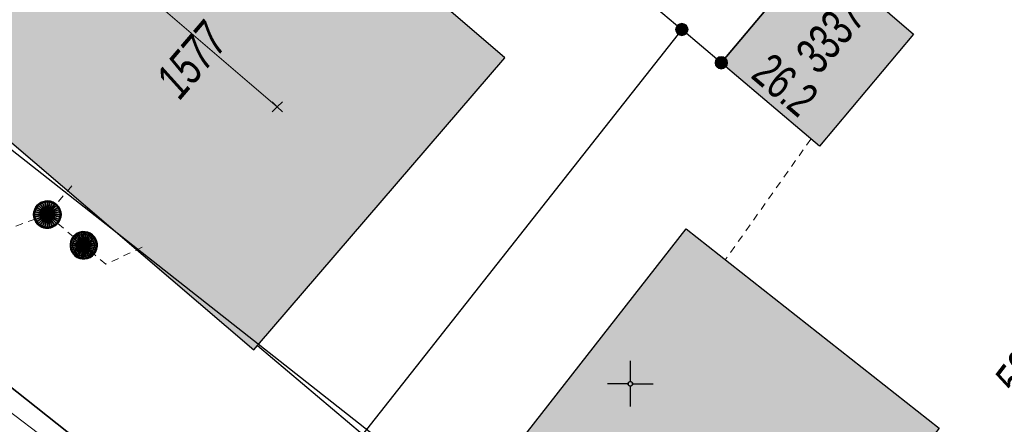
# Model space of a CAD drawing. Header units: metres. Extents: x 2695560 to 2696939, y 1260529 to 1262050.
# Tile 54 of 256: x 2695909 to 2695936, y 1260874 to 1260885. Entities that reach past the tile are written whole.
import ezdxf

# ---------------------------------------------------------------- set-up
doc = ezdxf.new("R2010")
doc.units = ezdxf.units.M
doc.linetypes.add('AUSGEZOGEN', pattern=[0])
doc.linetypes.add('VERDECKT2_S2', pattern=[0.36, 0.2, -0.16])
for name, color, linetype in [('XR$1$AV_Gebäudeflächen (BB)', 7, 'AUSGEZOGEN'), ('XR$1$AV_Grenzpunkte', 7, 'AUSGEZOGEN'), ('XR$1$AV_Haus-Nr.', 7, 'AUSGEZOGEN'), ('XR$1$AV_Koordinatennetzpunkte', 7, 'AUSGEZOGEN'), ('XR$1$AV_Linien (BB)', 7, 'AUSGEZOGEN'), ('XR$1$AV_Versicherung-Nr.', 7, 'AUSGEZOGEN'), ('XR$1$AW_LK_Schachtdeckel', 24, 'AUSGEZOGEN'), ('XR$1$Liegenschaftsgrenzen', 7, 'AUSGEZOGEN'), ('XR$1$PFAV', 255, 'AUSGEZOGEN'), ('XR$1$PFAW', 255, 'AUSGEZOGEN'), ('XR$1$RP_Abstandslinie', 7, 'AUSGEZOGEN')]:
    doc.layers.add(name, color=color, linetype=linetype)
for name, color, linetype, lineweight in [('XR$2$ABW-Linie-R-ungenau', 4, 'VERDECKT2_S2', 18), ('XR$2$ABW-Punkt', 6, 'AUSGEZOGEN', 18), ('XR$2$KOM-Linie-U-genau', 91, 'AUSGEZOGEN', 18), ('XR$2$KOM-Punkt-U', 91, 'AUSGEZOGEN', 18)]:
    doc.layers.add(name, color=color, linetype=linetype, lineweight=lineweight)
doc.styles.add('ARIAL', font='arial.ttf')

# ---------------------------------------------------------------- blocks, each defined once
blk = doc.blocks.new('COMPLEXOBJECT_267')
at = {"layer": 'XR$1$AV_Linien (BB)', "color": 7, "linetype": 'AUSGEZOGEN', "transparency": 33554687}
blk.add_line((5914.61, 10869.73), (5900.81, 10880.61), dxfattribs=at)
blk.add_arc((5903.889, 10884.373), 4.862, 225.1601, 230.7024, dxfattribs=at)
blk = doc.blocks.new('COMPLEXOBJECT_1304')
at = {"layer": 'XR$1$Liegenschaftsgrenzen', "color": 7, "linetype": 'AUSGEZOGEN', "transparency": 33554687}
blk.add_line((5895.66, 10875.21), (5913.83, 10860.86), dxfattribs=at)
blk.add_arc((5892.895, 10871.596), 4.55, 52.5815, 139.0227, dxfattribs=at)
blk = doc.blocks.new('COMPLEXOBJECT_1315')
at = {"layer": 'XR$1$Liegenschaftsgrenzen', "color": 7, "linetype": 'AUSGEZOGEN', "transparency": 33554687}
blk.add_line((5900.81, 10880.61), (5914.61, 10869.73), dxfattribs=at)
blk.add_arc((5903.697, 10884.153), 4.57, 139.5274, 230.8297, dxfattribs=at)
blk = doc.blocks.new('BAV15')
at = {"layer": 'XR$1$PFAV', "transparency": 33554687}
blk.add_hatch(color=7, dxfattribs=at).paths.add_polyline_path([(0.5, 0), (0.49, 0.101), (0.459, 0.197), (0.41, 0.286), (0.344, 0.362), (0.264, 0.424), (0.174, 0.469), (0.076, 0.494), (-0.025, 0.499), (-0.125, 0.484), (-0.22, 0.449), (-0.306, 0.395), (-0.379, 0.326), (-0.437, 0.243), (-0.477, 0.15), (-0.497, 0.051), (-0.497, -0.051), (-0.477, -0.15), (-0.437, -0.243), (-0.379, -0.326), (-0.306, -0.395), (-0.22, -0.449), (-0.125, -0.484), (-0.025, -0.499), (0.076, -0.494), (0.174, -0.469), (0.264, -0.424), (0.344, -0.362), (0.41, -0.286), (0.459, -0.197), (0.49, -0.101)])
at = {"color": 7, "transparency": 33554687}
for start, end in [(90, 270), (270, 90)]:
    blk.add_arc((0, 0), 0.5, start, end, dxfattribs=at)
at = {"layer": 'XR$1$PFAV', "transparency": 33554687}
blk.add_circle((0, 0), 0.5, dxfattribs=at)
blk = doc.blocks.new('BAV2041')
at = {"color": 7, "transparency": 33554687}
for p, q in [((0, 0.5), (0, 0.05)), ((-0.05, 0), (-0.5, 0)), ((0.05, 0), (0.5, 0)), ((0, -0.05), (0, -0.5))]:
    blk.add_line(p, q, dxfattribs=at)
blk.add_circle((0, 0), 0.05, dxfattribs=at)
for start, end in [(90, 270), (270, 90)]:
    blk.add_arc((0, 0), 0.05, start, end, dxfattribs=at)
blk = doc.blocks.new('BAW2082')
at = {"layer": 'XR$1$PFAW', "transparency": 33554687}
blk.add_hatch(color=7, dxfattribs=at).paths.add_polyline_path([(0.509, -0.003), (0.499, 0.098), (0.469, 0.194), (0.42, 0.283), (0.354, 0.359), (0.274, 0.421), (0.183, 0.466), (0.085, 0.491), (-0.016, 0.496), (-0.116, 0.481), (-0.211, 0.446), (-0.297, 0.392), (-0.37, 0.323), (-0.428, 0.24), (-0.468, 0.147), (-0.488, 0.047), (-0.488, -0.054), (-0.468, -0.153), (-0.428, -0.246), (-0.37, -0.329), (-0.297, -0.398), (-0.211, -0.452), (-0.116, -0.487), (-0.016, -0.502), (0.085, -0.497), (0.183, -0.472), (0.274, -0.427), (0.354, -0.366), (0.42, -0.289), (0.469, -0.2), (0.499, -0.104)])
at = {"transparency": 33554687}
for start, end in [(91.1948, 268.8052), (268.8052, 91.1948)]:
    blk.add_arc((0.01, 0), 0.5, start, end, dxfattribs=at)
at = {"layer": 'XR$1$PFAW', "transparency": 33554687}
blk.add_circle((0.009, -0.003), 0.5, dxfattribs=at)
blk = doc.blocks.new('BAW2090')
at = {"layer": 'XR$1$PFAW', "lineweight": 25, "transparency": 33554687}
blk.add_hatch(color=7, dxfattribs=at).paths.add_polyline_path([(0.5, 0), (0.49, 0.101), (0.459, 0.197), (0.41, 0.286), (0.344, 0.362), (0.264, 0.424), (0.174, 0.469), (0.076, 0.494), (-0.025, 0.499), (-0.125, 0.484), (-0.22, 0.449), (-0.306, 0.395), (-0.379, 0.326), (-0.437, 0.243), (-0.477, 0.15), (-0.497, 0.051), (-0.497, -0.051), (-0.477, -0.15), (-0.437, -0.243), (-0.379, -0.326), (-0.306, -0.395), (-0.22, -0.449), (-0.125, -0.484), (-0.025, -0.499), (0.076, -0.494), (0.174, -0.469), (0.264, -0.424), (0.344, -0.362), (0.41, -0.286), (0.459, -0.197), (0.49, -0.101)])
at = {"lineweight": 25, "transparency": 33554687}
for p, q in [((-0.177, 0.468), (-0.177, -0.468)), ((0.179, 0.467), (0.177, -0.468))]:
    blk.add_line(p, q, dxfattribs=at)
for start, end in [(90, 180), (0, 90), (180, 270), (270, 0)]:
    blk.add_arc((0, 0), 0.5, start, end, dxfattribs=at)
blk = doc.blocks.new('KOM-UNBEKANNT-U')
at = {"layer": 'XR$2$KOM-Punkt-U', "linetype": 'AUSGEZOGEN', "lineweight": 20, "transparency": 33554687}
for p, q in [((0, 0, 2500), (-141, 141, 2500)), ((-141, -141, 2500), (0, 0, 2500)), ((0, 0, 2500), (141, 141, 2500)), ((141, -141, 2500), (0, 0, 2500))]:
    blk.add_line(p, q, dxfattribs=at)
blk = doc.blocks.new('ABW-OELABSCHEIDER')
at = {"layer": 'XR$2$ABW-Punkt', "linetype": 'AUSGEZOGEN', "lineweight": 25, "transparency": 33554687}
for p, q in [((-100, 283, 2500), (-100, -283, 2500)), ((100, 283, 2500), (100, -283, 2500))]:
    blk.add_line(p, q, dxfattribs=at)
for points in [[(-115, 277, 2500), (0, 0, 2500), (-167, 249, 2500)], [(-115, 277), (0, 0), (-167, 249)], [(-115, 277, 2500), (-115, 277), (-167, 249), (-167, 249, 2500)], [(-59, 294, 2500), (0, 0, 2500), (-115, 277, 2500)], [(-59, 294), (0, 0), (-115, 277)], [(-59, 294, 2500), (-59, 294), (-115, 277), (-115, 277, 2500)], [(0, 300, 2500), (0, 0, 2500), (-59, 294, 2500)], [(0, 300), (0, 0), (-59, 294)], [(0, 300, 2500), (0, 300), (-59, 294), (-59, 294, 2500)], [(59, 294, 2500), (0, 0, 2500), (0, 300, 2500)], [(59, 294), (0, 0), (0, 300)], [(59, 294, 2500), (59, 294), (0, 300), (0, 300, 2500)], [(115, 277, 2500), (0, 0, 2500), (59, 294, 2500)], [(115, 277), (0, 0), (59, 294)], [(167, 249, 2500), (0, 0, 2500), (115, 277, 2500)], [(167, 249), (0, 0), (115, 277)], [(115, 277, 2500), (115, 277), (59, 294), (59, 294, 2500)], [(167, 249, 2500), (167, 249), (115, 277), (115, 277, 2500)], [(-294, 59, 2500), (0, 0, 2500), (-300, 0, 2500)], [(-294, 59), (0, 0), (-300, 0)], [(-294, 59, 2500), (-294, 59), (-300, 0), (-300, 0, 2500)], [(-277, 115, 2500), (0, 0, 2500), (-294, 59, 2500)], [(-277, 115), (0, 0), (-294, 59)], [(-277, 115, 2500), (-277, 115), (-294, 59), (-294, 59, 2500)], [(-249, 167, 2500), (0, 0, 2500), (-277, 115, 2500)], [(-249, 167), (0, 0), (-277, 115)], [(-249, 167, 2500), (-249, 167), (-277, 115), (-277, 115, 2500)], [(-212, 212, 2500), (0, 0, 2500), (-249, 167, 2500)], [(-212, 212), (0, 0), (-249, 167)], [(-212, 212, 2500), (-212, 212), (-249, 167), (-249, 167, 2500)], [(-167, 249, 2500), (0, 0, 2500), (-212, 212, 2500)], [(-167, 249), (0, 0), (-212, 212)], [(-167, 249, 2500), (-167, 249), (-212, 212), (-212, 212, 2500)], [(212, 212, 2500), (0, 0, 2500), (167, 249, 2500)], [(212, 212), (0, 0), (167, 249)], [(249, 167, 2500), (0, 0, 2500), (212, 212, 2500)], [(249, 167), (0, 0), (212, 212)], [(277, 115, 2500), (0, 0, 2500), (249, 167, 2500)], [(277, 115), (0, 0), (249, 167)], [(294, 59, 2500), (0, 0, 2500), (277, 115, 2500)], [(294, 59), (0, 0), (277, 115)], [(300, 0, 2500), (0, 0, 2500), (294, 59, 2500)], [(300, 0), (0, 0), (294, 59)], [(212, 212, 2500), (212, 212), (167, 249), (167, 249, 2500)], [(249, 167, 2500), (249, 167), (212, 212), (212, 212, 2500)], [(277, 115, 2500), (277, 115), (249, 167), (249, 167, 2500)], [(294, 59, 2500), (294, 59), (277, 115), (277, 115, 2500)], [(300, 0, 2500), (300, 0), (294, 59), (294, 59, 2500)], [(-300, 0, 2500), (0, 0, 2500), (-294, -59, 2500)], [(-300, 0), (0, 0), (-294, -59)], [(-300, 0, 2500), (-300, 0), (-294, -59), (-294, -59, 2500)], [(-294, -59, 2500), (0, 0, 2500), (-277, -115, 2500)], [(-294, -59), (0, 0), (-277, -115)], [(-294, -59, 2500), (-294, -59), (-277, -115), (-277, -115, 2500)], [(-277, -115, 2500), (0, 0, 2500), (-249, -167, 2500)], [(-277, -115), (0, 0), (-249, -167)], [(-277, -115, 2500), (-277, -115), (-249, -167), (-249, -167, 2500)], [(-249, -167, 2500), (0, 0, 2500), (-212, -212, 2500)], [(-249, -167), (0, 0), (-212, -212)], [(-249, -167, 2500), (-249, -167), (-212, -212), (-212, -212, 2500)], [(-212, -212, 2500), (0, 0, 2500), (-167, -249, 2500)], [(-212, -212), (0, 0), (-167, -249)], [(-212, -212, 2500), (-212, -212), (-167, -249), (-167, -249, 2500)], [(-167, -249, 2500), (0, 0, 2500), (-115, -277, 2500)], [(-167, -249), (0, 0), (-115, -277)], [(-167, -249, 2500), (-167, -249), (-115, -277), (-115, -277, 2500)], [(-115, -277, 2500), (0, 0, 2500), (-59, -294, 2500)], [(-115, -277), (0, 0), (-59, -294)], [(-59, -294, 2500), (0, 0, 2500), (0, -300, 2500)], [(-59, -294), (0, 0), (0, -300)], [(0, -300, 2500), (0, 0, 2500), (59, -294, 2500)], [(59, -294, 2500), (0, 0, 2500), (115, -277, 2500)], [(115, -277, 2500), (0, 0, 2500), (167, -249, 2500)], [(167, -249, 2500), (0, 0, 2500), (212, -212, 2500)], [(212, -212, 2500), (0, 0, 2500), (249, -167, 2500)], [(249, -167, 2500), (0, 0, 2500), (277, -115, 2500)], [(277, -115, 2500), (0, 0, 2500), (294, -59, 2500)], [(294, -59, 2500), (0, 0, 2500), (300, 0, 2500)], [(0, -300), (0, 0), (59, -294)], [(59, -294), (0, 0), (115, -277)], [(115, -277), (0, 0), (167, -249)], [(167, -249), (0, 0), (212, -212)], [(212, -212), (0, 0), (249, -167)], [(249, -167), (0, 0), (277, -115)], [(277, -115), (0, 0), (294, -59)], [(294, -59), (0, 0), (300, 0)], [(115, -277, 2500), (115, -277), (167, -249), (167, -249, 2500)], [(167, -249, 2500), (167, -249), (212, -212), (212, -212, 2500)], [(212, -212, 2500), (212, -212), (249, -167), (249, -167, 2500)], [(249, -167, 2500), (249, -167), (277, -115), (277, -115, 2500)], [(277, -115, 2500), (277, -115), (294, -59), (294, -59, 2500)], [(294, -59, 2500), (294, -59), (300, 0), (300, 0, 2500)], [(-115, -277, 2500), (-115, -277), (-59, -294), (-59, -294, 2500)], [(-59, -294, 2500), (-59, -294), (0, -300), (0, -300, 2500)], [(0, -300, 2500), (0, -300), (59, -294), (59, -294, 2500)], [(59, -294, 2500), (59, -294), (115, -277), (115, -277, 2500)]]:
    blk.add_3dface(points, dxfattribs=at)
blk = doc.blocks.new('ABW-NORMSCHACHT_WEITERE')
at = {"layer": 'XR$2$ABW-Punkt', "linetype": 'AUSGEZOGEN', "lineweight": 25, "transparency": 33554687}
for points in [[(-196, 39, 2500), (0, 0, 2500), (-200, 0, 2500)], [(-196, 39), (0, 0), (-200, 0)], [(-196, 39, 2500), (-196, 39), (-200, 0), (-200, 0, 2500)], [(-200, 0, 2500), (0, 0, 2500), (-196, -39, 2500)], [(-200, 0), (0, 0), (-196, -39)], [(-185, 77, 2500), (0, 0, 2500), (-196, 39, 2500)], [(-185, 77), (0, 0), (-196, 39)], [(-185, 77, 2500), (-185, 77), (-196, 39), (-196, 39, 2500)], [(-196, -39, 2500), (0, 0, 2500), (-185, -77, 2500)], [(-196, -39), (0, 0), (-185, -77)], [(-166, 111, 2500), (0, 0, 2500), (-185, 77, 2500)], [(-166, 111), (0, 0), (-185, 77)], [(-166, 111, 2500), (-166, 111), (-185, 77), (-185, 77, 2500)], [(-185, -77, 2500), (0, 0, 2500), (-166, -111, 2500)], [(-185, -77), (0, 0), (-166, -111)], [(-141, 141, 2500), (0, 0, 2500), (-166, 111, 2500)], [(-141, 141), (0, 0), (-166, 111)], [(-141, 141, 2500), (-141, 141), (-166, 111), (-166, 111, 2500)], [(-166, -111, 2500), (0, 0, 2500), (-141, -141, 2500)], [(-166, -111), (0, 0), (-141, -141)], [(-111, 166, 2500), (0, 0, 2500), (-141, 141, 2500)], [(-111, 166), (0, 0), (-141, 141)], [(-111, 166, 2500), (-111, 166), (-141, 141), (-141, 141, 2500)], [(-141, -141, 2500), (0, 0, 2500), (-111, -166, 2500)], [(-141, -141), (0, 0), (-111, -166)], [(-77, 185, 2500), (0, 0, 2500), (-111, 166, 2500)], [(-77, 185), (0, 0), (-111, 166)], [(-77, 185, 2500), (-77, 185), (-111, 166), (-111, 166, 2500)], [(-111, -166, 2500), (0, 0, 2500), (-77, -185, 2500)], [(-111, -166), (0, 0), (-77, -185)], [(-39, 196, 2500), (0, 0, 2500), (-77, 185, 2500)], [(-39, 196), (0, 0), (-77, 185)], [(-39, 196, 2500), (-39, 196), (-77, 185), (-77, 185, 2500)], [(-77, -185, 2500), (0, 0, 2500), (-39, -196, 2500)], [(-77, -185), (0, 0), (-39, -196)], [(0, 200, 2500), (0, 0, 2500), (-39, 196, 2500)], [(0, 200), (0, 0), (-39, 196)], [(0, 200, 2500), (0, 200), (-39, 196), (-39, 196, 2500)], [(-39, -196, 2500), (0, 0, 2500), (0, -200, 2500)], [(-39, -196), (0, 0), (0, -200)], [(39, 196, 2500), (0, 0, 2500), (0, 200, 2500)], [(39, 196), (0, 0), (0, 200)], [(39, 196, 2500), (39, 196), (0, 200), (0, 200, 2500)], [(77, 185, 2500), (0, 0, 2500), (39, 196, 2500)], [(77, 185), (0, 0), (39, 196)], [(111, 166, 2500), (0, 0, 2500), (77, 185, 2500)], [(111, 166), (0, 0), (77, 185)], [(141, 141, 2500), (0, 0, 2500), (111, 166, 2500)], [(141, 141), (0, 0), (111, 166)], [(166, 111, 2500), (0, 0, 2500), (141, 141, 2500)], [(166, 111), (0, 0), (141, 141)], [(185, 77, 2500), (0, 0, 2500), (166, 111, 2500)], [(185, 77), (0, 0), (166, 111)], [(196, 39, 2500), (0, 0, 2500), (185, 77, 2500)], [(196, 39), (0, 0), (185, 77)], [(200, 0, 2500), (0, 0, 2500), (196, 39, 2500)], [(200, 0), (0, 0), (196, 39)], [(0, -200, 2500), (0, 0, 2500), (39, -196, 2500)], [(39, -196, 2500), (0, 0, 2500), (77, -185, 2500)], [(77, -185, 2500), (0, 0, 2500), (111, -166, 2500)], [(111, -166, 2500), (0, 0, 2500), (141, -141, 2500)], [(141, -141, 2500), (0, 0, 2500), (166, -111, 2500)], [(166, -111, 2500), (0, 0, 2500), (185, -77, 2500)], [(185, -77, 2500), (0, 0, 2500), (196, -39, 2500)], [(196, -39, 2500), (0, 0, 2500), (200, 0, 2500)], [(0, -200), (0, 0), (39, -196)], [(39, -196), (0, 0), (77, -185)], [(77, -185), (0, 0), (111, -166)], [(111, -166), (0, 0), (141, -141)], [(141, -141), (0, 0), (166, -111)], [(166, -111), (0, 0), (185, -77)], [(185, -77), (0, 0), (196, -39)], [(196, -39), (0, 0), (200, 0)], [(77, 185, 2500), (77, 185), (39, 196), (39, 196, 2500)], [(111, 166, 2500), (111, 166), (77, 185), (77, 185, 2500)], [(141, 141, 2500), (141, 141), (111, 166), (111, 166, 2500)], [(166, 111, 2500), (166, 111), (141, 141), (141, 141, 2500)], [(185, 77, 2500), (185, 77), (166, 111), (166, 111, 2500)], [(196, 39, 2500), (196, 39), (185, 77), (185, 77, 2500)], [(200, 0, 2500), (200, 0), (196, 39), (196, 39, 2500)], [(-200, 0, 2500), (-200, 0), (-196, -39), (-196, -39, 2500)], [(-196, -39, 2500), (-196, -39), (-185, -77), (-185, -77, 2500)], [(-185, -77, 2500), (-185, -77), (-166, -111), (-166, -111, 2500)], [(-166, -111, 2500), (-166, -111), (-141, -141), (-141, -141, 2500)], [(-141, -141, 2500), (-141, -141), (-111, -166), (-111, -166, 2500)], [(-111, -166, 2500), (-111, -166), (-77, -185), (-77, -185, 2500)], [(-77, -185, 2500), (-77, -185), (-39, -196), (-39, -196, 2500)], [(-39, -196, 2500), (-39, -196), (0, -200), (0, -200, 2500)], [(0, -200, 2500), (0, -200), (39, -196), (39, -196, 2500)], [(39, -196, 2500), (39, -196), (77, -185), (77, -185, 2500)], [(77, -185, 2500), (77, -185), (111, -166), (111, -166, 2500)], [(111, -166, 2500), (111, -166), (141, -141), (141, -141, 2500)], [(141, -141, 2500), (141, -141), (166, -111), (166, -111, 2500)], [(166, -111, 2500), (166, -111), (185, -77), (185, -77, 2500)], [(185, -77, 2500), (185, -77), (196, -39), (196, -39, 2500)], [(196, -39, 2500), (196, -39), (200, 0), (200, 0, 2500)]]:
    blk.add_3dface(points, dxfattribs=at)
blk = doc.blocks.new('ABW-DECKEL')
at = {"layer": 'XR$2$ABW-Punkt', "linetype": 'AUSGEZOGEN', "lineweight": 25, "transparency": 33554687}
for points in [[(-194, 291, 2500), (0, 0, 2500), (-247, 247, 2500)], [(-194, 291), (0, 0), (-247, 247)], [(-194, 291, 2500), (-194, 291), (-247, 247), (-247, 247, 2500)], [(-134, 323, 2500), (0, 0, 2500), (-194, 291, 2500)], [(-134, 323), (0, 0), (-194, 291)], [(-134, 323, 2500), (-134, 323), (-194, 291), (-194, 291, 2500)], [(-68, 343, 2500), (0, 0, 2500), (-134, 323, 2500)], [(-68, 343), (0, 0), (-134, 323)], [(-68, 343, 2500), (-68, 343), (-134, 323), (-134, 323, 2500)], [(0, 350, 2500), (0, 0, 2500), (-68, 343, 2500)], [(0, 350), (0, 0), (-68, 343)], [(0, 350, 2500), (0, 350), (-68, 343), (-68, 343, 2500)], [(68, 343, 2500), (0, 0, 2500), (0, 350, 2500)], [(68, 343), (0, 0), (0, 350)], [(68, 343, 2500), (68, 343), (0, 350), (0, 350, 2500)], [(134, 323, 2500), (0, 0, 2500), (68, 343, 2500)], [(134, 323), (0, 0), (68, 343)], [(194, 291, 2500), (0, 0, 2500), (134, 323, 2500)], [(194, 291), (0, 0), (134, 323)], [(247, 247, 2500), (0, 0, 2500), (194, 291, 2500)], [(247, 247), (0, 0), (194, 291)], [(134, 323, 2500), (134, 323), (68, 343), (68, 343, 2500)], [(194, 291, 2500), (194, 291), (134, 323), (134, 323, 2500)], [(247, 247, 2500), (247, 247), (194, 291), (194, 291, 2500)], [(-343, 68, 2500), (0, 0, 2500), (-350, 0, 2500)], [(-343, 68), (0, 0), (-350, 0)], [(-343, 68, 2500), (-343, 68), (-350, 0), (-350, 0, 2500)], [(-350, 0, 2500), (0, 0, 2500), (-343, -68, 2500)], [(-350, 0), (0, 0), (-343, -68)], [(-323, 134, 2500), (0, 0, 2500), (-343, 68, 2500)], [(-323, 134), (0, 0), (-343, 68)], [(-323, 134, 2500), (-323, 134), (-343, 68), (-343, 68, 2500)], [(-343, -68, 2500), (0, 0, 2500), (-323, -134, 2500)], [(-343, -68), (0, 0), (-323, -134)], [(-291, 194, 2500), (0, 0, 2500), (-323, 134, 2500)], [(-291, 194), (0, 0), (-323, 134)], [(-291, 194, 2500), (-291, 194), (-323, 134), (-323, 134, 2500)], [(-323, -134, 2500), (0, 0, 2500), (-291, -194, 2500)], [(-323, -134), (0, 0), (-291, -194)], [(-247, 247, 2500), (0, 0, 2500), (-291, 194, 2500)], [(-247, 247), (0, 0), (-291, 194)], [(-247, 247, 2500), (-247, 247), (-291, 194), (-291, 194, 2500)], [(-291, -194, 2500), (0, 0, 2500), (-247, -247, 2500)], [(-291, -194), (0, 0), (-247, -247)], [(-247, -247, 2500), (0, 0, 2500), (-194, -291, 2500)], [(-247, -247), (0, 0), (-194, -291)], [(-194, -291, 2500), (0, 0, 2500), (-134, -323, 2500)], [(-194, -291), (0, 0), (-134, -323)], [(-134, -323, 2500), (0, 0, 2500), (-68, -343, 2500)], [(-134, -323), (0, 0), (-68, -343)], [(-68, -343, 2500), (0, 0, 2500), (0, -350, 2500)], [(-68, -343), (0, 0), (0, -350)], [(291, 194, 2500), (0, 0, 2500), (247, 247, 2500)], [(291, 194), (0, 0), (247, 247)], [(323, 134, 2500), (0, 0, 2500), (291, 194, 2500)], [(323, 134), (0, 0), (291, 194)], [(343, 68, 2500), (0, 0, 2500), (323, 134, 2500)], [(343, 68), (0, 0), (323, 134)], [(350, 0, 2500), (0, 0, 2500), (343, 68, 2500)], [(350, 0), (0, 0), (343, 68)], [(0, -350, 2500), (0, 0, 2500), (68, -343, 2500)], [(68, -343, 2500), (0, 0, 2500), (134, -323, 2500)], [(134, -323, 2500), (0, 0, 2500), (194, -291, 2500)], [(194, -291, 2500), (0, 0, 2500), (247, -247, 2500)], [(247, -247, 2500), (0, 0, 2500), (291, -194, 2500)], [(291, -194, 2500), (0, 0, 2500), (323, -134, 2500)], [(323, -134, 2500), (0, 0, 2500), (343, -68, 2500)], [(343, -68, 2500), (0, 0, 2500), (350, 0, 2500)], [(0, -350), (0, 0), (68, -343)], [(68, -343), (0, 0), (134, -323)], [(134, -323), (0, 0), (194, -291)], [(194, -291), (0, 0), (247, -247)], [(247, -247), (0, 0), (291, -194)], [(291, -194), (0, 0), (323, -134)], [(323, -134), (0, 0), (343, -68)], [(343, -68), (0, 0), (350, 0)], [(291, 194, 2500), (291, 194), (247, 247), (247, 247, 2500)], [(323, 134, 2500), (323, 134), (291, 194), (291, 194, 2500)], [(343, 68, 2500), (343, 68), (323, 134), (323, 134, 2500)], [(350, 0, 2500), (350, 0), (343, 68), (343, 68, 2500)], [(-350, 0, 2500), (-350, 0), (-343, -68), (-343, -68, 2500)], [(-343, -68, 2500), (-343, -68), (-323, -134), (-323, -134, 2500)], [(-323, -134, 2500), (-323, -134), (-291, -194), (-291, -194, 2500)], [(-291, -194, 2500), (-291, -194), (-247, -247), (-247, -247, 2500)], [(-247, -247, 2500), (-247, -247), (-194, -291), (-194, -291, 2500)], [(194, -291, 2500), (194, -291), (247, -247), (247, -247, 2500)], [(247, -247, 2500), (247, -247), (291, -194), (291, -194, 2500)], [(291, -194, 2500), (291, -194), (323, -134), (323, -134, 2500)], [(323, -134, 2500), (323, -134), (343, -68), (343, -68, 2500)], [(343, -68, 2500), (343, -68), (350, 0), (350, 0, 2500)], [(-194, -291, 2500), (-194, -291), (-134, -323), (-134, -323, 2500)], [(-134, -323, 2500), (-134, -323), (-68, -343), (-68, -343, 2500)], [(-68, -343, 2500), (-68, -343), (0, -350), (0, -350, 2500)], [(0, -350, 2500), (0, -350), (68, -343), (68, -343, 2500)], [(68, -343, 2500), (68, -343), (134, -323), (134, -323, 2500)], [(134, -323, 2500), (134, -323), (194, -291), (194, -291, 2500)]]:
    blk.add_3dface(points, dxfattribs=at)

msp = doc.modelspace()

# ---------------------------------------------------------------- hatches: boundary and pattern name
at = {"layer": 'XR$1$AV_Gebäudeflächen (BB)', "true_color": 0xd2d2d2, "transparency": 33554687}
for points in [[(2695905.879, 1260884.109), (2695915.667, 1260875.74), (2695915.768, 1260875.858), (2695922.533, 1260883.739), (2695912.653, 1260892.219), (2695905.784, 1260884.19)], [(2695931.149, 1260881.313), (2695933.719, 1260884.379), (2695931.78, 1260886.06), (2695931.05, 1260886.68), (2695928.46, 1260883.6)], [(2695928.363, 1260865.87), (2695934.427, 1260873.591), (2695927.5, 1260879.052), (2695921.46, 1260871.321)]]:
    msp.add_hatch(color=254, dxfattribs=at).paths.add_polyline_path(points)

# ---------------------------------------------------------------- linework, layer by layer
at = {"layer": 'XR$1$AV_Linien (BB)', "color": 7, "linetype": 'AUSGEZOGEN', "transparency": 33554687}
for points in [[(2695915.768, 1260875.858), (2695922.533, 1260883.739), (2695912.653, 1260892.219), (2695905.784, 1260884.19), (2695905.879, 1260884.109)], [(2695905.879, 1260884.109), (2695915.667, 1260875.74), (2695915.768, 1260875.858)], [(2695915.768, 1260875.858), (2695918.644, 1260873.427), (2695915.58, 1260869.54)]]:
    msp.add_lwpolyline(points, dxfattribs=at)
for points in [[(2695931.149, 1260881.313), (2695928.46, 1260883.6), (2695931.05, 1260886.68), (2695931.78, 1260886.06), (2695933.719, 1260884.379), (2695931.149, 1260881.313)], [(2695928.363, 1260865.87), (2695921.46, 1260871.321), (2695927.5, 1260879.052), (2695934.427, 1260873.591), (2695928.363, 1260865.87)]]:
    msp.add_lwpolyline(points, close=True, dxfattribs=at)
at = {"layer": 'XR$1$Liegenschaftsgrenzen', "color": 7, "linetype": 'AUSGEZOGEN', "transparency": 33554687}
for p, q in [((2695911, 1260898.4), (2695927.38, 1260884.51)), ((2695927.38, 1260884.51), (2695915.58, 1260869.54))]:
    msp.add_line(p, q, dxfattribs=at)
msp.add_lwpolyline([(2695940.14, 1260896.74), (2695931.78, 1260886.06), (2695931.05, 1260886.68), (2695928.46, 1260883.6), (2695927.38, 1260884.51)], dxfattribs=at)
at = {"layer": 'XR$1$RP_Abstandslinie', "color": 7, "linetype": 'AUSGEZOGEN', "transparency": 33554687}
msp.add_lwpolyline([(2696026.2, 1260867.73), (2695998.35, 1260890.53), (2695947.27, 1260932.35), (2695926.54, 1260908.15), (2695905.69, 1260883.84), (2695959.93, 1260841.13), (2695986.64, 1260820.1), (2696016.64, 1260796.49), (2696054.39, 1260844.66), (2696026.2, 1260867.73)], close=True, dxfattribs=at)
at = {"layer": 'XR$2$ABW-Linie-R-ungenau', "linetype": 'VERDECKT2_S2', "transparency": 33554687}
for p, q in [((2695930.912, 1260881.509), (2695928.568, 1260878.202)), ((2695910.682, 1260880.227), (2695910.015, 1260879.446)), ((2695911.004, 1260878.602), (2695910.015, 1260879.446))]:
    msp.add_line(p, q, dxfattribs=at)
for points in [[(2695910.015, 1260879.446), (2695902.297, 1260876.602), (2695901.341, 1260876.588)], [(2695912.61, 1260878.547), (2695911.613, 1260878.083), (2695911.004, 1260878.602)]]:
    msp.add_lwpolyline(points, dxfattribs=at)
at = {"layer": 'XR$2$KOM-Linie-U-genau', "linetype": 'AUSGEZOGEN', "transparency": 33554687}
msp.add_line((2695917.228, 1260867.802), (2695896.34, 1260883.632), dxfattribs=at)
msp.add_lwpolyline([(2695909.348, 1260888.36), (2695915.548, 1260883.044), (2695916.307, 1260882.393)], dxfattribs=at)

# ---------------------------------------------------------------- block references
at = {"layer": 'XR$1$AV_Grenzpunkte', "color": 7, "linetype": 'AUSGEZOGEN', "lineweight": -3, "transparency": 33554687, "xscale": 0.3249999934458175, "yscale": 0.3249999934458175}
for p in [(2695927.38, 1260884.51), (2695928.46, 1260883.6)]:
    msp.add_blockref('BAV15', p, dxfattribs=at)
at = {"layer": 'XR$1$AV_Koordinatennetzpunkte', "color": 7, "linetype": 'AUSGEZOGEN', "lineweight": -3, "transparency": 33554687, "xscale": 1.25, "yscale": 1.25}
msp.add_blockref('BAV2041', (2695925.97, 1260874.81), dxfattribs=at)
at = {"layer": 'XR$1$AV_Linien (BB)', "color": 7, "linetype": 'AUSGEZOGEN', "lineweight": -3, "transparency": 33554687}
msp.add_blockref('COMPLEXOBJECT_267', (2690000.97, 1249999.81), dxfattribs=at)
at = {"layer": 'XR$1$AW_LK_Schachtdeckel', "color": 24, "linetype": 'AUSGEZOGEN', "lineweight": -3, "transparency": 33554687}
for name, p, xscale, yscale, rotation in [('BAW2082', (2695910.02, 1260879.446), 0.7499999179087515, 0.7499999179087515, 200.97868347), ('BAW2090', (2695911.009, 1260878.602), 0.749999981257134, 0.7499999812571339, 151.668685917)]:
    msp.add_blockref(name, p, dxfattribs=dict(at, xscale=xscale, yscale=yscale, rotation=rotation))
at = {"layer": 'XR$1$Liegenschaftsgrenzen', "color": 7, "linetype": 'AUSGEZOGEN', "lineweight": -3, "transparency": 33554687}
for name in ['COMPLEXOBJECT_1315', 'COMPLEXOBJECT_1304']:
    msp.add_blockref(name, (2690000.97, 1249999.81), dxfattribs=at)
at = {"layer": 'XR$2$ABW-Punkt', "color": 6, "linetype": 'AUSGEZOGEN', "lineweight": 18, "transparency": 33554687, "xscale": 0.001, "yscale": 0.001, "zscale": 0.001, "rotation": 360}
for name, p in [('ABW-DECKEL', (2695910.015, 1260879.446)), ('ABW-NORMSCHACHT_WEITERE', (2695910.015, 1260879.446)), ('ABW-DECKEL', (2695911.004, 1260878.602)), ('ABW-OELABSCHEIDER', (2695911.004, 1260878.602))]:
    msp.add_blockref(name, p, dxfattribs=at)
at = {"layer": 'XR$2$KOM-Punkt-U', "color": 91, "linetype": 'AUSGEZOGEN', "lineweight": 18, "transparency": 33554687, "xscale": 0.001, "yscale": 0.001, "zscale": 0.001}
msp.add_blockref('KOM-UNBEKANNT-U', (2695916.307, 1260882.393), dxfattribs=at)

# ---------------------------------------------------------------- texts
at = {"layer": 'XR$1$AV_Haus-Nr.', "color": 7, "transparency": 33554687, "insert": (2695929.901, 1260882.632), "char_height": 0.92968, "width": 2.10446, "attachment_point": 8, "rotation": 319.6215, "style": 'ARIAL'}
msp.add_mtext('\\W0.70;26.2', dxfattribs=at)
at = {"layer": 'XR$1$AV_Versicherung-Nr.', "color": 7, "transparency": 33554687, "char_height": 0.96842, "attachment_point": 5, "style": 'ARIAL'}
for s, insert, width, rotation in [('\\A1;{\\fArial|i1|b0;\\H0.968418;\\W0.700000;\\C7;3337}\\P', (2695931.445, 1260884.357), 2.46457, 50.0292), ('\\A1;{\\fArial|i1|b0;\\H0.968418;\\W0.700000;\\C7;1577}\\P', (2695913.963, 1260883.67), 2.45636, 49.5324), ('\\A1;{\\fArial|i1|b0;\\H0.968418;\\W0.700000;\\C7;525}\\P', (2695936.739, 1260875.274), 1.93301, 52.4628)]:
    msp.add_mtext(s, dxfattribs=dict(at, insert=insert, width=width, rotation=rotation))

doc.saveas('drawing.dxf')
